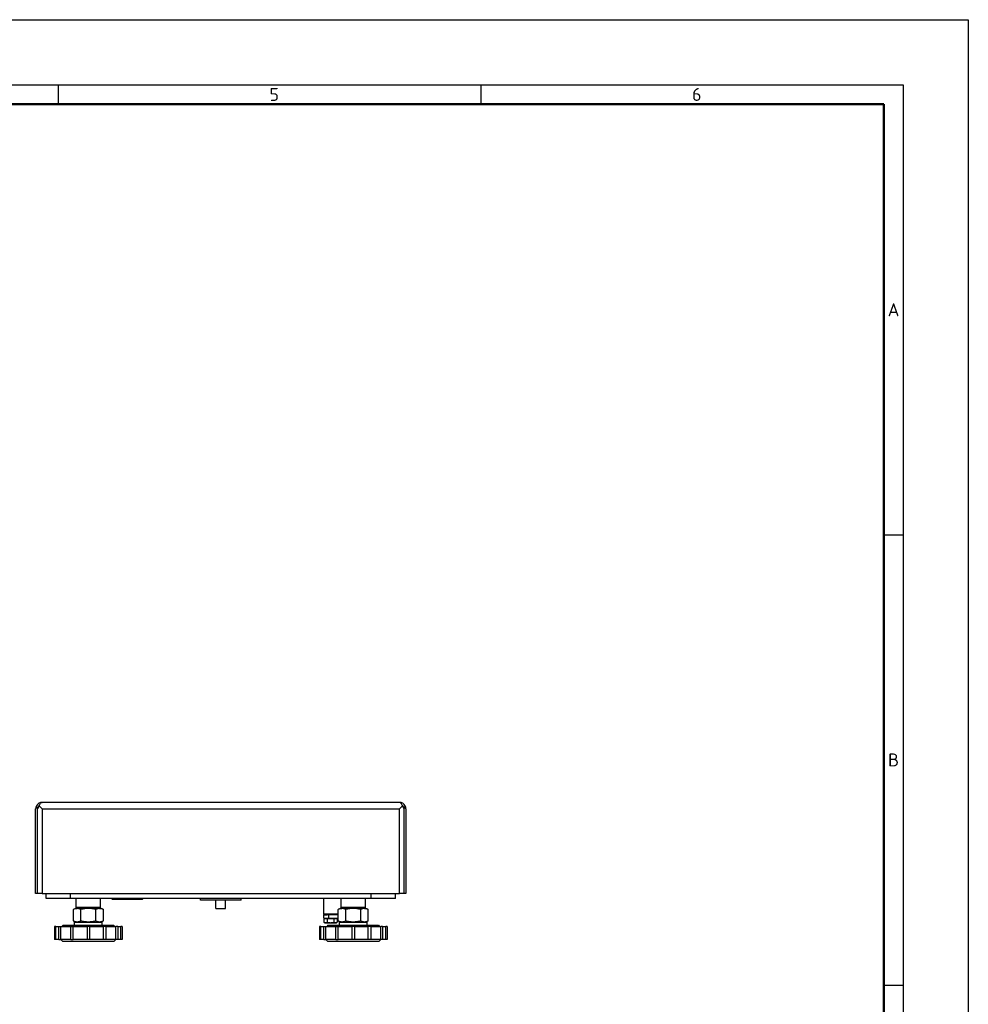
# Model space of a CAD drawing. Header units: millimetres. Extents: x 0 to 1680, y 0 to 1188.
# Tile 4 of 4: x 1096 to 1680, y 582 to 1188. Entities that reach past the tile are written whole.
import ezdxf

# ---------------------------------------------------------------- set-up
doc = ezdxf.new("R2010")
doc.units = ezdxf.units.MM
doc.header["$LTSCALE"] = 4
for name, color, linetype in [('00_COMPONENTS', 7, 'Continuous'), ('02___PRT_ALL_AXES', 7, 'Continuous'), ('3_ALL_AXES', 7, 'Continuous'), ('A_ACHSEN', 7, 'Continuous'), ('AXES', 7, 'Continuous'), ('SURFACE_ELEMENTS', 7, 'Continuous')]:
    doc.layers.add(name, color=color, linetype=linetype)
doc.layers.add('AM_BOR', color=7, linetype='Continuous', lineweight=50)
doc.styles.add('Note', font='isocpeur.ttf')

# ---------------------------------------------------------------- blocks, each defined once
blk = doc.blocks.new('MT_ISO_A3')
at = {"layer": 'AM_BOR', "lineweight": 25}
for p, q in [((20, 287), (410, 287)), ((280, 287), (280, 284)), ((345, 287), (345, 284)), ((410, 287), (410, 10)), ((407, 217.75), (410, 217.75)), ((407, 148.5), (410, 148.5))]:
    blk.add_line(p, q, dxfattribs=at)
at = {"layer": 'AM_BOR', "lineweight": 50}
for p, q in [((23, 284), (407, 284)), ((407, 284), (407, 13))]:
    blk.add_line(p, q, dxfattribs=at)
at = {"layer": 'Defpoints', "lineweight": 25}
for p, q in [((0, 297), (420, 297)), ((420, 297), (420, 0))]:
    blk.add_line(p, q, dxfattribs=at)
at = {"layer": 'AM_BOR', "lineweight": 25, "char_height": 2, "style": 'Note'}
for s, insert, attachment_point in [('\\fISOCPEUR|b0|i0;\\H2.0000;5', (312.5, 285.5), 4), ('\\fISOCPEUR|b0|i0;\\H2.0000;6', (377.5, 285.5), 4), ('\\fISOCPEUR|b0|i0;\\H2.0000;A', (408.5, 252.37), 5), ('\\fISOCPEUR|b0|i0;\\H2.0000;B', (408.5, 183.12), 5)]:
    blk.add_mtext(s, dxfattribs=dict(at, insert=insert, attachment_point=attachment_point))

msp = doc.modelspace()

# ---------------------------------------------------------------- linework, layer by layer
at = {"color": 7, "linetype": 'Continuous'}
for p, q in [((1108.14, 704.3), (1110.09, 702.35)), ((1329.93, 706.35), (1110.03, 706.35)), ((1329.88, 702.35), (1331.83, 704.3)), ((1106.03, 650.35), (1106.03, 702.35)), ((1333.93, 702.35), (1333.93, 650.35)), ((1107.23, 650.35), (1106.03, 650.35)), ((1110.09, 650.35), (1107.23, 650.35)), ((1110.09, 650.35), (1329.88, 650.35)), ((1112.48, 647.15), (1112.48, 650.35)), ((1127.48, 647.15), (1127.48, 650.35)), ((1312.48, 647.15), (1312.48, 650.35)), ((1327.48, 647.15), (1327.48, 650.35)), ((1332.73, 650.35), (1329.88, 650.35)), ((1333.93, 650.35), (1332.73, 650.35)), ((1127.48, 647.15), (1112.48, 647.15)), ((1312.48, 647.15), (1127.48, 647.15)), ((1157.43, 646.65), (1153.6, 646.65)), ((1167.53, 646.65), (1157.43, 646.65)), ((1171.37, 646.65), (1167.53, 646.65)), ((1207.48, 646.15), (1207.48, 647.15)), ((1232.48, 646.15), (1207.48, 646.15)), ((1216.98, 641.15), (1216.98, 646.15)), ((1222.98, 641.15), (1222.98, 646.15)), ((1232.48, 646.15), (1232.48, 647.15)), ((1327.48, 647.15), (1312.48, 647.15)), ((1131.48, 641.15), (1130.98, 641.65)), ((1144.46, 641.65), (1130.98, 641.65)), ((1145.98, 641.65), (1144.46, 641.65)), ((1145.48, 641.15), (1145.98, 641.65)), ((1283.98, 637.15), (1283.48, 637.65)), ((1292.25, 637.65), (1283.48, 637.65)), ((1285.83, 637.15), (1285.5, 637.15)), ((1286.48, 637.15), (1285.83, 637.15)), ((1287.48, 637.15), (1286.48, 637.15)), ((1289.13, 637.15), (1287.48, 637.15)), ((1289.48, 637.15), (1289.13, 637.15)), ((1289.73, 637.15), (1289.48, 637.15)), ((1292.25, 637.15), (1289.73, 637.15)), ((1294.48, 641.15), (1293.98, 641.65)), ((1307.46, 641.65), (1293.98, 641.65)), ((1308.98, 641.65), (1307.46, 641.65)), ((1308.48, 641.15), (1308.98, 641.65))]:
    msp.add_line(p, q, dxfattribs=at)
at = {"color": 3, "linetype": 'Continuous'}
for p, q in [((1107.23, 650.35), (1107.23, 702.35)), ((1107.23, 650.35), (1107.23, 702.35)), ((1332.73, 650.35), (1332.73, 702.35)), ((1332.73, 650.35), (1332.73, 702.35))]:
    msp.add_line(p, q, dxfattribs=at)
at = {"color": 9, "linetype": 'Continuous'}
for p, q in [((1110.09, 702.35), (1110.09, 650.35)), ((1110.09, 702.35), (1329.88, 702.35)), ((1329.88, 650.35), (1329.88, 702.35)), ((1153.74, 646.9), (1153.17, 646.9)), ((1157.43, 646.9), (1153.74, 646.9)), ((1157.43, 647.08), (1157.43, 646.9)), ((1157.43, 646.65), (1157.43, 646.9)), ((1157.48, 646.9), (1157.43, 646.9)), ((1167.53, 646.9), (1157.48, 646.9)), ((1167.53, 647.15), (1167.53, 646.9)), ((1167.53, 646.65), (1167.53, 646.9)), ((1171.23, 646.9), (1167.53, 646.9)), ((1171.8, 646.9), (1171.23, 646.9))]:
    msp.add_line(p, q, dxfattribs=at)
at = {"color": 7, "linetype": 'Continuous'}
for points in [[(1108.14, 704.3), (1109.05, 703.39), (1110.09, 702.35)], [(1329.88, 702.35), (1330.92, 703.39), (1331.83, 704.3)]]:
    msp.add_lwpolyline(points, dxfattribs=at)
for centre, radius, start, end in [((1110.03, 702.35), 4, 150.83595, 180), ((1110.03, 702.35), 4, 90, 150.83595), ((1329.93, 702.35), 4, 29.16405, 90), ((1329.93, 702.35), 4, 0, 29.16405), ((1152.73, 646.65), 0.5, 30, 90), ((1153.6, 647.15), 0.5, 210, 270), ((1171.37, 647.15), 0.5, 270, 330), ((1172.23, 646.65), 0.5, 90, 150)]:
    msp.add_arc(centre, radius, start, end, dxfattribs=at)
at = {"color": 3, "linetype": 'Continuous'}
for centre, start, end in [((1110.03, 702.35), 144, 180), ((1110.03, 702.35), 130.63863, 144), ((1329.93, 702.35), 36, 49.36137), ((1329.93, 702.35), 0, 36)]:
    msp.add_arc(centre, 2.8, start, end, dxfattribs=at)
at = {"color": 7, "linetype": 'Continuous'}
for points, knots in [([(1106.54, 704.3), (1106.61, 703.95), (1106.77, 703.28), (1107.05, 702.63), (1107.23, 702.35)], [0, 0, 0, 0, 0.509356, 1, 1, 1, 1]), ([(1107.23, 702.35), (1107.42, 702.64), (1107.76, 703.28), (1108.02, 703.95), (1108.14, 704.3)], [0, 0, 0, 0, 0.48728, 1, 1, 1, 1]), ([(1108.14, 704.3), (1108.29, 704.59), (1108.57, 705.11), (1109.03, 705.77), (1109.5, 706.22), (1109.87, 706.35), (1110.03, 706.35)], [0, 0, 0, 0, 0.335244, 0.613384, 0.829641, 1, 1, 1, 1]), ([(1331.83, 704.3), (1331.68, 704.59), (1331.4, 705.11), (1330.94, 705.77), (1330.47, 706.22), (1330.1, 706.35), (1329.93, 706.35)], [0, 0, 0, 0, 0.335244, 0.613384, 0.829641, 1, 1, 1, 1]), ([(1331.83, 704.3), (1331.95, 703.95), (1332.21, 703.28), (1332.55, 702.64), (1332.73, 702.35)], [0, 0, 0, 0, 0.51272, 1, 1, 1, 1]), ([(1332.73, 702.35), (1332.92, 702.63), (1333.2, 703.28), (1333.36, 703.95), (1333.43, 704.3)], [0, 0, 0, 0, 0.490644, 1, 1, 1, 1])]:
    msp.add_open_spline(points, degree=3, knots=knots, dxfattribs=at)
at = {"layer": '00_COMPONENTS', "color": 7, "linetype": 'Continuous'}
for p, q in [((1122.93, 630.75), (1122.23, 630.05)), ((1122.93, 630.75), (1129.98, 630.75)), ((1129.98, 632.75), (1130.48, 632.75)), ((1129.98, 630.75), (1129.98, 632.75)), ((1129.98, 630.75), (1146.99, 630.75)), ((1130.48, 632.75), (1130.49, 632.75)), ((1130.49, 632.75), (1131.56, 632.75)), ((1131.56, 632.75), (1133.48, 632.75)), ((1133.48, 632.75), (1138.48, 632.75)), ((1138.48, 632.75), (1143.48, 632.75)), ((1143.48, 632.75), (1145.41, 632.75)), ((1145.41, 632.75), (1146.47, 632.75)), ((1146.47, 632.75), (1146.48, 632.75)), ((1146.48, 632.75), (1146.99, 632.75)), ((1146.99, 630.75), (1146.99, 632.75)), ((1146.99, 630.75), (1154.03, 630.75)), ((1154.03, 630.75), (1154.73, 630.05)), ((1285.93, 630.75), (1285.23, 630.05)), ((1285.93, 630.75), (1292.98, 630.75)), ((1292.98, 632.75), (1293.48, 632.75)), ((1292.98, 630.75), (1292.98, 632.75)), ((1292.98, 630.75), (1309.99, 630.75)), ((1293.48, 632.75), (1293.49, 632.75)), ((1293.49, 632.75), (1294.56, 632.75)), ((1294.56, 632.75), (1296.48, 632.75)), ((1296.48, 632.75), (1301.48, 632.75)), ((1301.48, 632.75), (1306.48, 632.75)), ((1306.48, 632.75), (1308.41, 632.75)), ((1308.41, 632.75), (1309.47, 632.75)), ((1309.47, 632.75), (1309.48, 632.75)), ((1309.48, 632.75), (1309.99, 632.75)), ((1309.99, 630.75), (1309.99, 632.75)), ((1309.99, 630.75), (1317.03, 630.75)), ((1317.03, 630.75), (1317.73, 630.05)), ((1118.5, 630.05), (1117.68, 630.05)), ((1117.68, 630.05), (1117.68, 622.05)), ((1118.5, 630.05), (1120.36, 630.05)), ((1118.5, 622.05), (1118.5, 630.05)), ((1120.36, 630.05), (1121.58, 630.05)), ((1120.36, 622.05), (1120.36, 630.05)), ((1121.58, 630.05), (1127.68, 630.05)), ((1121.58, 622.05), (1121.58, 630.05)), ((1127.68, 630.05), (1129.18, 630.05)), ((1127.68, 622.05), (1127.68, 630.05)), ((1129.18, 630.05), (1137.68, 630.05)), ((1129.18, 622.05), (1129.18, 630.05)), ((1137.68, 630.05), (1137.68, 622.05)), ((1139.28, 630.05), (1137.68, 630.05)), ((1139.28, 630.05), (1147.78, 630.05)), ((1139.28, 630.05), (1139.28, 622.05)), ((1149.28, 630.05), (1147.78, 630.05)), ((1147.78, 622.05), (1147.78, 630.05)), ((1149.28, 630.05), (1149.28, 622.05)), ((1149.28, 630.05), (1155.39, 630.05)), ((1156.6, 630.05), (1155.39, 630.05)), ((1155.39, 622.05), (1155.39, 630.05)), ((1156.6, 630.05), (1156.6, 622.05)), ((1156.6, 630.05), (1158.47, 630.05)), ((1159.28, 630.05), (1158.47, 630.05)), ((1158.47, 622.05), (1158.47, 630.05)), ((1159.28, 630.05), (1159.28, 622.05)), ((1281.5, 630.05), (1280.68, 630.05)), ((1280.68, 630.05), (1280.68, 622.05)), ((1281.5, 630.05), (1283.36, 630.05)), ((1281.5, 622.05), (1281.5, 630.05)), ((1283.36, 630.05), (1284.58, 630.05)), ((1283.36, 622.05), (1283.36, 630.05)), ((1284.58, 630.05), (1290.68, 630.05)), ((1284.58, 622.05), (1284.58, 630.05)), ((1290.68, 630.05), (1292.18, 630.05)), ((1290.68, 622.05), (1290.68, 630.05)), ((1292.18, 630.05), (1300.68, 630.05)), ((1292.18, 622.05), (1292.18, 630.05)), ((1300.68, 630.05), (1300.68, 622.05)), ((1302.28, 630.05), (1300.68, 630.05)), ((1302.28, 630.05), (1310.78, 630.05)), ((1302.28, 630.05), (1302.28, 622.05)), ((1312.28, 630.05), (1310.78, 630.05)), ((1310.78, 622.05), (1310.78, 630.05)), ((1312.28, 630.05), (1312.28, 622.05)), ((1312.28, 630.05), (1318.39, 630.05)), ((1319.6, 630.05), (1318.39, 630.05)), ((1318.39, 622.05), (1318.39, 630.05)), ((1319.6, 630.05), (1319.6, 622.05)), ((1319.6, 630.05), (1321.47, 630.05)), ((1322.28, 630.05), (1321.47, 630.05)), ((1321.47, 622.05), (1321.47, 630.05)), ((1322.28, 630.05), (1322.28, 622.05)), ((1118.5, 622.05), (1117.68, 622.05)), ((1120.36, 622.05), (1118.5, 622.05)), ((1120.36, 622.05), (1121.58, 622.05)), ((1121.48, 622.05), (1121.53, 622)), ((1121.53, 622), (1122.78, 620.75)), ((1127.68, 622.05), (1121.58, 622.05)), ((1138.48, 620.75), (1122.78, 620.75)), ((1127.68, 622.05), (1129.18, 622.05)), ((1137.68, 622.05), (1129.18, 622.05)), ((1139.28, 622.05), (1137.68, 622.05)), ((1154.18, 620.75), (1138.48, 620.75)), ((1147.78, 622.05), (1139.28, 622.05)), ((1149.28, 622.05), (1147.78, 622.05)), ((1155.39, 622.05), (1149.28, 622.05)), ((1155.44, 622), (1154.18, 620.75)), ((1156.6, 622.05), (1155.39, 622.05)), ((1155.48, 622.05), (1155.44, 622)), ((1158.47, 622.05), (1156.6, 622.05)), ((1159.28, 622.05), (1158.47, 622.05)), ((1281.5, 622.05), (1280.68, 622.05)), ((1283.36, 622.05), (1281.5, 622.05)), ((1283.36, 622.05), (1284.58, 622.05)), ((1284.48, 622.05), (1284.53, 622)), ((1284.53, 622), (1285.78, 620.75)), ((1290.68, 622.05), (1284.58, 622.05)), ((1301.48, 620.75), (1285.78, 620.75)), ((1290.68, 622.05), (1292.18, 622.05)), ((1300.68, 622.05), (1292.18, 622.05)), ((1302.28, 622.05), (1300.68, 622.05)), ((1317.18, 620.75), (1301.48, 620.75)), ((1310.78, 622.05), (1302.28, 622.05)), ((1312.28, 622.05), (1310.78, 622.05)), ((1318.39, 622.05), (1312.28, 622.05)), ((1318.44, 622), (1317.18, 620.75)), ((1319.6, 622.05), (1318.39, 622.05)), ((1318.48, 622.05), (1318.44, 622)), ((1321.47, 622.05), (1319.6, 622.05)), ((1322.28, 622.05), (1321.47, 622.05))]:
    msp.add_line(p, q, dxfattribs=at)
at = {"layer": '02___PRT_ALL_AXES', "color": 7, "linetype": 'Continuous'}
for p, q in [((1130.48, 641.15), (1129.25, 640.43)), ((1129.25, 633.46), (1129.25, 640.43)), ((1130.48, 641.15), (1131.48, 641.15)), ((1131.48, 641.15), (1131.56, 641.15)), ((1133.48, 641.15), (1131.56, 641.15)), ((1138.48, 641.15), (1133.48, 641.15)), ((1133.86, 633.46), (1133.86, 640.43)), ((1142.47, 641.15), (1138.48, 641.15)), ((1142.48, 641.15), (1142.47, 641.15)), ((1143.48, 641.15), (1142.48, 641.15)), ((1143.1, 633.46), (1143.1, 640.43)), ((1144.06, 641.15), (1143.48, 641.15)), ((1145.41, 641.15), (1144.06, 641.15)), ((1145.41, 641.15), (1145.48, 641.15)), ((1145.48, 641.15), (1146.48, 641.15)), ((1146.48, 641.15), (1147.72, 640.43)), ((1147.72, 633.46), (1147.72, 640.43)), ((1293.48, 641.15), (1292.25, 640.43)), ((1292.25, 633.46), (1292.25, 640.43)), ((1293.48, 641.15), (1294.48, 641.15)), ((1294.48, 641.15), (1294.56, 641.15)), ((1296.48, 641.15), (1294.56, 641.15)), ((1301.48, 641.15), (1296.48, 641.15)), ((1296.86, 633.46), (1296.86, 640.43)), ((1305.47, 641.15), (1301.48, 641.15)), ((1305.48, 641.15), (1305.47, 641.15)), ((1306.48, 641.15), (1305.48, 641.15)), ((1306.1, 633.46), (1306.1, 640.43)), ((1307.06, 641.15), (1306.48, 641.15)), ((1308.41, 641.15), (1307.06, 641.15)), ((1308.41, 641.15), (1308.48, 641.15)), ((1308.48, 641.15), (1309.48, 641.15)), ((1309.48, 641.15), (1310.72, 640.43)), ((1310.72, 633.46), (1310.72, 640.43)), ((1129.25, 633.46), (1130.48, 632.75)), ((1147.72, 633.46), (1146.48, 632.75)), ((1292.25, 633.46), (1293.48, 632.75)), ((1310.72, 633.46), (1309.48, 632.75))]:
    msp.add_line(p, q, dxfattribs=at)
for centre, start, end in [((1131.56, 637.69), 90.00052, 91.18608), ((1145.41, 637.69), 88.81388, 89.99939), ((1294.56, 637.69), 90.00052, 91.18608), ((1308.41, 637.69), 88.81388, 89.99939)]:
    msp.add_arc(centre, 3.46, start, end, dxfattribs=at)
for points, knots in [([(1131.48, 641.15), (1131.29, 641.14), (1130.91, 641.1), (1130.34, 640.95), (1129.79, 640.73), (1129.42, 640.54), (1129.25, 640.43)], [0, 0, 0, 0, 0.240383, 0.485663, 0.738573, 1, 1, 1, 1]), ([(1133.86, 640.43), (1133.68, 640.54), (1133.31, 640.74), (1132.73, 640.97), (1132.15, 641.11), (1131.75, 641.15), (1131.56, 641.15)], [0, 0, 0, 0, 0.261643, 0.514497, 0.759595, 1, 1, 1, 1]), ([(1138.48, 641.15), (1138.09, 641.15), (1137.31, 641.12), (1135.76, 640.92), (1134.62, 640.65), (1133.86, 640.43)], [0, 0, 0, 0, 0.250048, 0.500099, 1, 1, 1, 1]), ([(1143.1, 640.43), (1142.35, 640.65), (1141.21, 640.92), (1139.66, 641.12), (1138.87, 641.15), (1138.48, 641.15)], [0, 0, 0, 0, 0.499901, 0.749952, 1, 1, 1, 1]), ([(1145.41, 641.15), (1145.22, 641.15), (1144.82, 641.11), (1144.23, 640.97), (1143.66, 640.74), (1143.29, 640.54), (1143.1, 640.43)], [0, 0, 0, 0, 0.240405, 0.485503, 0.738357, 1, 1, 1, 1]), ([(1147.72, 640.43), (1147.54, 640.54), (1147.18, 640.73), (1146.62, 640.95), (1146.06, 641.1), (1145.67, 641.14), (1145.48, 641.15)], [0, 0, 0, 0, 0.261427, 0.514337, 0.759617, 1, 1, 1, 1]), ([(1294.48, 641.15), (1294.29, 641.14), (1293.91, 641.1), (1293.34, 640.95), (1292.79, 640.73), (1292.42, 640.54), (1292.25, 640.43)], [0, 0, 0, 0, 0.240383, 0.485663, 0.738573, 1, 1, 1, 1]), ([(1296.86, 640.43), (1296.68, 640.54), (1296.31, 640.74), (1295.73, 640.97), (1295.15, 641.11), (1294.75, 641.15), (1294.56, 641.15)], [0, 0, 0, 0, 0.261643, 0.514497, 0.759595, 1, 1, 1, 1]), ([(1301.48, 641.15), (1301.09, 641.15), (1300.31, 641.12), (1298.76, 640.92), (1297.62, 640.65), (1296.86, 640.43)], [0, 0, 0, 0, 0.250048, 0.500099, 1, 1, 1, 1]), ([(1306.1, 640.43), (1305.35, 640.65), (1304.21, 640.92), (1302.66, 641.12), (1301.87, 641.15), (1301.48, 641.15)], [0, 0, 0, 0, 0.499901, 0.749952, 1, 1, 1, 1]), ([(1308.41, 641.15), (1308.22, 641.15), (1307.82, 641.11), (1307.23, 640.97), (1306.66, 640.74), (1306.29, 640.54), (1306.1, 640.43)], [0, 0, 0, 0, 0.240405, 0.485503, 0.738357, 1, 1, 1, 1]), ([(1310.72, 640.43), (1310.54, 640.54), (1310.18, 640.73), (1309.62, 640.95), (1309.06, 641.1), (1308.67, 641.14), (1308.48, 641.15)], [0, 0, 0, 0, 0.261427, 0.514337, 0.759617, 1, 1, 1, 1]), ([(1131.56, 632.75), (1131.36, 632.75), (1130.96, 632.78), (1130.38, 632.93), (1129.8, 633.16), (1129.43, 633.36), (1129.25, 633.46)], [0, 0, 0, 0, 0.240405, 0.485503, 0.738357, 1, 1, 1, 1]), ([(1133.86, 633.46), (1133.68, 633.36), (1133.31, 633.16), (1132.73, 632.93), (1132.15, 632.78), (1131.75, 632.75), (1131.56, 632.75)], [0, 0, 0, 0, 0.261643, 0.514497, 0.759595, 1, 1, 1, 1]), ([(1138.48, 632.75), (1138.09, 632.75), (1137.31, 632.78), (1135.76, 632.98), (1134.62, 633.25), (1133.86, 633.46)], [0, 0, 0, 0, 0.250048, 0.500099, 1, 1, 1, 1]), ([(1143.1, 633.46), (1142.35, 633.25), (1141.21, 632.98), (1139.66, 632.78), (1138.87, 632.75), (1138.48, 632.75)], [0, 0, 0, 0, 0.499901, 0.749952, 1, 1, 1, 1]), ([(1145.41, 632.75), (1145.22, 632.75), (1144.82, 632.78), (1144.23, 632.93), (1143.66, 633.16), (1143.29, 633.36), (1143.1, 633.46)], [0, 0, 0, 0, 0.240405, 0.485503, 0.738357, 1, 1, 1, 1]), ([(1147.72, 633.46), (1147.54, 633.36), (1147.17, 633.16), (1146.59, 632.93), (1146, 632.78), (1145.61, 632.75), (1145.41, 632.75)], [0, 0, 0, 0, 0.261643, 0.514497, 0.759595, 1, 1, 1, 1]), ([(1294.56, 632.75), (1294.36, 632.75), (1293.96, 632.78), (1293.38, 632.93), (1292.8, 633.16), (1292.43, 633.36), (1292.25, 633.46)], [0, 0, 0, 0, 0.240405, 0.485503, 0.738357, 1, 1, 1, 1]), ([(1296.86, 633.46), (1296.68, 633.36), (1296.31, 633.16), (1295.73, 632.93), (1295.15, 632.78), (1294.75, 632.75), (1294.56, 632.75)], [0, 0, 0, 0, 0.261643, 0.514497, 0.759595, 1, 1, 1, 1]), ([(1301.48, 632.75), (1301.09, 632.75), (1300.31, 632.78), (1298.76, 632.98), (1297.62, 633.25), (1296.86, 633.46)], [0, 0, 0, 0, 0.250048, 0.500099, 1, 1, 1, 1]), ([(1306.1, 633.46), (1305.35, 633.25), (1304.21, 632.98), (1302.66, 632.78), (1301.87, 632.75), (1301.48, 632.75)], [0, 0, 0, 0, 0.499901, 0.749952, 1, 1, 1, 1]), ([(1308.41, 632.75), (1308.22, 632.75), (1307.82, 632.78), (1307.23, 632.93), (1306.66, 633.16), (1306.29, 633.36), (1306.1, 633.46)], [0, 0, 0, 0, 0.240405, 0.485503, 0.738357, 1, 1, 1, 1]), ([(1310.72, 633.46), (1310.54, 633.36), (1310.17, 633.16), (1309.59, 632.93), (1309, 632.78), (1308.61, 632.75), (1308.41, 632.75)], [0, 0, 0, 0, 0.261643, 0.514497, 0.759595, 1, 1, 1, 1])]:
    msp.add_open_spline(points, degree=3, knots=knots, dxfattribs=at)
at = {"layer": '3_ALL_AXES', "color": 7, "linetype": 'Continuous'}
for p, q in [((1283.44, 634.8), (1283.44, 632.66)), ((1283.98, 634.8), (1283.44, 634.8)), ((1283.44, 632.66), (1283.44, 632.66)), ((1283.98, 632.35), (1283.44, 632.66)), ((1283.44, 632.66), (1283.44, 632.66)), ((1283.44, 632.66), (1283.44, 632.66)), ((1284.33, 635.15), (1283.98, 634.8)), ((1284.45, 634.8), (1283.98, 634.8)), ((1283.98, 632.35), (1284.45, 632.35)), ((1285.47, 634.8), (1284.45, 634.8)), ((1284.45, 632.35), (1287.49, 632.35)), ((1287.49, 634.8), (1285.47, 634.8)), ((1285.47, 634.8), (1285.47, 632.66)), ((1289.51, 634.8), (1287.49, 634.8)), ((1287.49, 632.35), (1290.52, 632.35)), ((1290.52, 634.8), (1289.51, 634.8)), ((1289.51, 634.8), (1289.51, 632.66)), ((1290.98, 634.8), (1290.52, 634.8)), ((1290.52, 632.35), (1290.98, 632.35)), ((1290.63, 635.15), (1290.98, 634.8)), ((1291.52, 634.8), (1290.98, 634.8)), ((1290.98, 632.35), (1291.52, 632.66)), ((1291.52, 634.8), (1291.52, 632.66)), ((1291.52, 632.66), (1291.52, 632.66)), ((1293.44, 632.77), (1293.44, 632.75))]:
    msp.add_line(p, q, dxfattribs=at)
for points, knots in [([(1283.44, 632.66), (1283.53, 632.61), (1283.69, 632.53), (1283.94, 632.43), (1284.2, 632.36), (1284.37, 632.35), (1284.45, 632.35)], [0, 0, 0, 0, 0.26155, 0.514376, 0.759511, 1, 1, 1, 1]), ([(1284.45, 632.35), (1284.54, 632.35), (1284.71, 632.36), (1284.97, 632.43), (1285.22, 632.53), (1285.39, 632.61), (1285.47, 632.66)], [0, 0, 0, 0, 0.240452, 0.485573, 0.738412, 1, 1, 1, 1]), ([(1285.47, 632.66), (1285.79, 632.57), (1286.3, 632.45), (1286.97, 632.36), (1287.32, 632.35), (1287.49, 632.35)], [0, 0, 0, 0, 0.499901, 0.749952, 1, 1, 1, 1]), ([(1287.49, 632.35), (1287.66, 632.35), (1288, 632.36), (1288.68, 632.45), (1289.18, 632.57), (1289.51, 632.66)], [0, 0, 0, 0, 0.250048, 0.500099, 1, 1, 1, 1]), ([(1289.51, 632.66), (1289.59, 632.61), (1289.75, 632.53), (1290, 632.43), (1290.26, 632.36), (1290.43, 632.35), (1290.52, 632.35)], [0, 0, 0, 0, 0.261698, 0.514566, 0.759641, 1, 1, 1, 1]), ([(1290.52, 632.35), (1290.6, 632.35), (1290.77, 632.36), (1291.03, 632.43), (1291.28, 632.53), (1291.44, 632.61), (1291.52, 632.66)], [0, 0, 0, 0, 0.240396, 0.485486, 0.73834, 1, 1, 1, 1])]:
    msp.add_open_spline(points, degree=3, knots=knots, dxfattribs=at)
at = {"layer": 'A_ACHSEN', "color": 7, "linetype": 'Continuous'}
msp.add_line((1216.98, 641.15), (1222.98, 641.15), dxfattribs=at)
at = {"layer": 'AXES', "color": 7, "linetype": 'Continuous'}
for p, q in [((1130.98, 641.65), (1130.98, 647.15)), ((1145.98, 641.65), (1145.98, 647.15)), ((1283.48, 637.65), (1283.48, 647.15)), ((1293.98, 641.65), (1293.98, 647.15)), ((1308.98, 641.65), (1308.98, 647.15)), ((1283.48, 635.15), (1283.48, 637.15)), ((1283.48, 637.15), (1283.98, 637.15)), ((1283.98, 637.15), (1285.48, 637.15)), ((1285.48, 637.15), (1285.5, 637.15))]:
    msp.add_line(p, q, dxfattribs=at)
at = {"layer": 'AXES', "color": 9, "linetype": 'Continuous'}
msp.add_line((1286.48, 635.15), (1286.48, 637.15), dxfattribs=at)
at = {"layer": 'AXES', "color": 3, "linetype": 'Continuous'}
for p, q in [((1283.48, 635.15), (1284.76, 635.15)), ((1284.76, 635.15), (1285.48, 635.15)), ((1285.48, 635.15), (1286.48, 635.15)), ((1286.48, 635.15), (1292.25, 635.15))]:
    msp.add_line(p, q, dxfattribs=at)
at = {"layer": 'SURFACE_ELEMENTS', "color": 6, "linetype": 'Continuous'}
for p, q in [((1207.48, 646.15), (1207.48, 647.15)), ((1232.48, 646.15), (1207.48, 646.15)), ((1232.48, 646.15), (1232.48, 647.15))]:
    msp.add_line(p, q, dxfattribs=at)

# ---------------------------------------------------------------- block references
at = {"lineweight": 0, "xscale": 4, "yscale": 4, "zscale": 4}
msp.add_blockref('MT_ISO_A3', (0, 0), dxfattribs=at)

doc.saveas('drawing.dxf')
